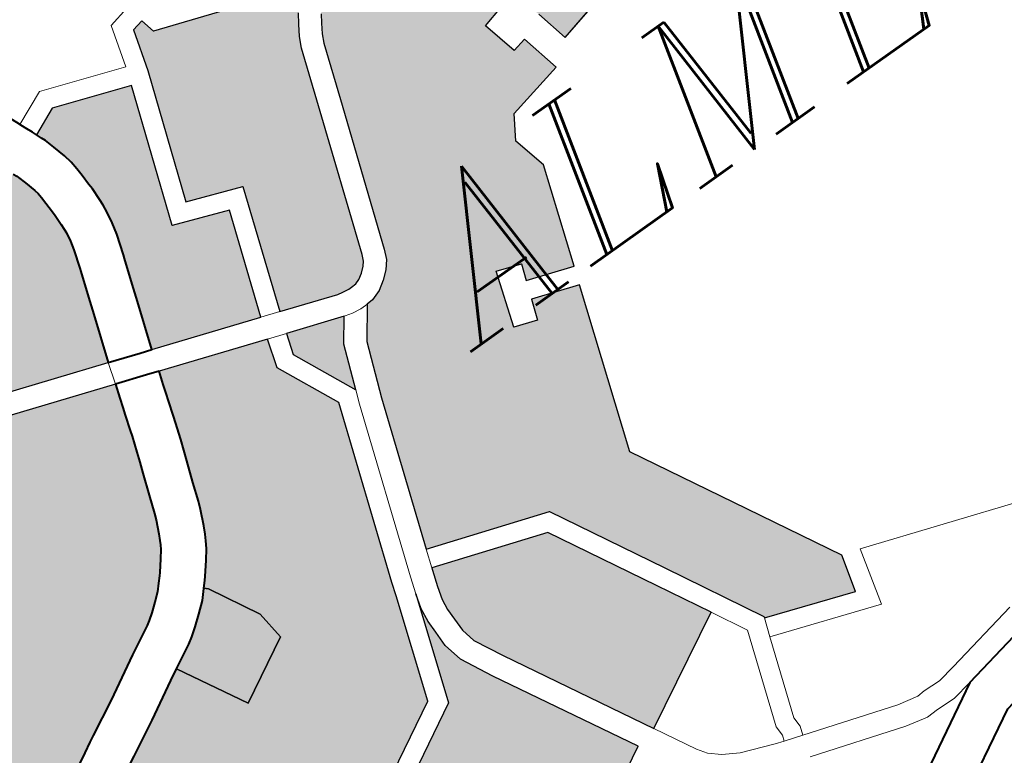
# Model space of a CAD drawing. Header units: metres. Extents: x 148316 to 148653, y 486436 to 486744.
# Tile 37 of 87: x 148546.58 to 148549.6, y 486715.5 to 486717.76. Entities that reach past the tile are written whole.
import ezdxf

# ---------------------------------------------------------------- set-up
doc = ezdxf.new("R2010")
doc.units = ezdxf.units.M
doc.header["$MEASUREMENT"] = 0
for name, color, linetype, lineweight in [('WVB-pen-brm-dik 018', 6, 'Continuous', 13), ('WVB-pen-dik 035', 1, 'Continuous', 40), ('WVB-raster-20%', 254, 'Continuous', 30), ('WVB-raster-60%', 253, 'Continuous', 30), ('WVB-tekst-dik 035', 1, 'Continuous', 40)]:
    doc.layers.add(name, color=color, linetype=linetype, lineweight=lineweight)
doc.styles.add('1 200   cursief   0.18', font='ITALICS.shx', dxfattribs={"height": 0.36})

# ---------------------------------------------------------------- blocks, each defined once
blk = doc.blocks.new('INZET')
at = {"layer": 'WVB-raster-20%'}
for points in [[(-0.09397846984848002, -0.07600942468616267), (-0.09416132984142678, -0.07526239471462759), (-0.09453794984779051, -0.07535419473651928), (-0.09449507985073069, -0.07552937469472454), (-0.0948180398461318, -0.07560842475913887), (-0.09486091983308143, -0.07543324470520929), (-0.09511582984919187, -0.07549590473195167), (-0.09504254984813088, -0.07579531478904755), (-0.09522563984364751, -0.07584012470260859), (-0.09529898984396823, -0.07554047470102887), (-0.09617760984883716, -0.0757559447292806), (-0.09629928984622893, -0.07523368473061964), (-0.09642027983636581, -0.0747159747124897), (-0.09695819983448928, -0.0725002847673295), (-0.0964528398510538, -0.07237037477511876), (-0.09604965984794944, -0.07227861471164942), (-0.09568393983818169, -0.07219420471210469), (-0.0955615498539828, -0.07218513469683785), (-0.09543777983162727, -0.07220647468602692), (-0.09531680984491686, -0.07226435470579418), (-0.0951421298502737, -0.07232481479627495), (-0.09497005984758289, -0.07235350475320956), (-0.09479709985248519, -0.07234659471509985), (-0.09462110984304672, -0.07232050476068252), (-0.09425793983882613, -0.07222523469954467), (-0.09198603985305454, -0.07166697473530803), (-0.08971970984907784, -0.07110376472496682), (-0.08923658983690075, -0.0709867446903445), (-0.08876232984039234, -0.0728303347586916), (-0.08906589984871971, -0.07371299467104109), (-0.09098083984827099, -0.07419204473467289), (-0.09337588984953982, -0.07475858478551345), (-0.09312107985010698, -0.07579955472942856)], [(-0.1011209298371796, -0.07698256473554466), (-0.1012231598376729, -0.07696795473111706), (-0.1013061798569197, -0.07694842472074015), (-0.102185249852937, -0.07664783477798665), (-0.1015314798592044, -0.07475421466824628), (-0.1023822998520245, -0.07443783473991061), (-0.1016886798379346, -0.07245863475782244), (-0.1015040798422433, -0.07182533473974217), (-0.1013211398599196, -0.07178467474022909), (-0.1012625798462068, -0.0720171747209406), (-0.09925202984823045, -0.07270875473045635), (-0.09852957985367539, -0.0725463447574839), (-0.09863433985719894, -0.07259218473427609), (-0.09876906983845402, -0.07264992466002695), (-0.09891148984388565, -0.07274058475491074), (-0.09905117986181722, -0.07283583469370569), (-0.09917167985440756, -0.07294296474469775), (-0.09929209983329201, -0.07307679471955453), (-0.09938811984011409, -0.07322405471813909), (-0.09948727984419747, -0.07338520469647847), (-0.0995653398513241, -0.0735478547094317), (-0.09986960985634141, -0.07442013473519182), (-0.1006479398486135, -0.0766683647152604), (-0.1006882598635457, -0.07676245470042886), (-0.1007378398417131, -0.07682348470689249), (-0.1008216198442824, -0.07689331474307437), (-0.1009117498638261, -0.0769519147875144), (-0.1009870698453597, -0.07697830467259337), (-0.1010680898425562, -0.07698256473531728)], [(-0.1024691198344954, -0.0765507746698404), (-0.1041190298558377, -0.07598661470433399), (-0.1038727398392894, -0.07525676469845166), (-0.1037824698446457, -0.07499080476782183), (-0.1036511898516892, -0.07460408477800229), (-0.1036313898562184, -0.07454570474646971), (-0.1035306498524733, -0.07422876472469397), (-0.1034894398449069, -0.07404604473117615), (-0.1034560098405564, -0.07386295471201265), (-0.1034450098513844, -0.07374565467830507), (-0.1034411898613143, -0.07364194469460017), (-0.1034338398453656, -0.07344611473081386), (-0.1034377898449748, -0.07335230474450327), (-0.103442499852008, -0.07318987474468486), (-0.1034476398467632, -0.07305927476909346), (-0.1034596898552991, -0.07292140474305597), (-0.103486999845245, -0.07278675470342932), (-0.1035443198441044, -0.07258416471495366), (-0.1035895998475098, -0.07242533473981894), (-0.1036146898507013, -0.07235879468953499), (-0.103650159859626, -0.07227316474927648), (-0.1032162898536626, -0.07208048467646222), (-0.1020213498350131, -0.07250080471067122), (-0.1027627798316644, -0.07461641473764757), (-0.1019106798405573, -0.07493327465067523)], [(-0.104781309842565, -0.07575987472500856), (-0.1072252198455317, -0.07492280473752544), (-0.1074090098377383, -0.07484315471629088), (-0.1075380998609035, -0.07474925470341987), (-0.1076776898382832, -0.07462233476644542), (-0.1077265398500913, -0.07456922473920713), (-0.1060723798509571, -0.07334889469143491), (-0.1042901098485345, -0.07255737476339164), (-0.1042657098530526, -0.07261629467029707), (-0.1042548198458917, -0.0726451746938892), (-0.1042176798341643, -0.07277540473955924), (-0.1041677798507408, -0.07295183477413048), (-0.1041535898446, -0.07302178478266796), (-0.1041464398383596, -0.07310355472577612), (-0.1041420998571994, -0.07321377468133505), (-0.1041373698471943, -0.07337716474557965), (-0.1041343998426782, -0.07344771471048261), (-0.1041407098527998, -0.07361594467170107), (-0.1041438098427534, -0.07370005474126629), (-0.1041501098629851, -0.07376723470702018), (-0.1041754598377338, -0.07390612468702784), (-0.1042068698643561, -0.07404540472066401), (-0.1042964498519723, -0.07432720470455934), (-0.1043140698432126, -0.0743791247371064), (-0.1044453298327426, -0.07476580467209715), (-0.104535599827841, -0.07503178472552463)], [(-0.1012190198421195, -0.08519334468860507), (-0.1024554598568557, -0.08293753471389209), (-0.1026872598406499, -0.0824855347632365), (-0.1027387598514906, -0.08225892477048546), (-0.1027387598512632, -0.08204775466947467), (-0.1027387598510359, -0.08186428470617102), (-0.1027174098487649, -0.08169350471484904), (-0.1026612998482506, -0.08149151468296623), (-0.1025779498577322, -0.08124145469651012), (-0.1025658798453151, -0.08120639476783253), (-0.100801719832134, -0.08179504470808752), (-0.0999147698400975, -0.08342442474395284), (-0.09946789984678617, -0.08424790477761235)]]:
    blk.add_hatch(color=256, dxfattribs=at).paths.add_polyline_path(points)
at = {"layer": 'WVB-raster-20%', "extrusion": (0, 0, -1)}
for points in [[(0.0974782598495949, -0.08527031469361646), (0.09732716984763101, -0.08469197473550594), (0.09820849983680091, -0.08307687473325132), (0.09905896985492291, -0.08151574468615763), (0.09819804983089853, -0.07898127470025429), (0.09892865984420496, -0.07873099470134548), (0.09904112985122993, -0.07904735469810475), (0.09939839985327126, -0.07892414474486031), (0.09911914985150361, -0.0780698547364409), (0.09873723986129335, -0.07820128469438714), (0.09882744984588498, -0.0784485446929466), (0.09810155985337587, -0.07869721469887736), (0.09757972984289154, -0.07716099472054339), (0.09771555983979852, -0.07661578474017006), (0.09748809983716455, -0.07625482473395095), (0.0965526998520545, -0.07604794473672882), (0.09669893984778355, -0.07541900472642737), (0.09693085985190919, -0.07547005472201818), (0.09707111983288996, -0.07490386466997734), (0.09670560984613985, -0.07481226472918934), (0.09724877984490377, -0.07257497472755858), (0.09807788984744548, -0.0727881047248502), (0.0984136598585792, -0.07287766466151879), (0.09849523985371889, -0.07291336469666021), (0.09860508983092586, -0.07296044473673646), (0.098718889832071, -0.07303286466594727), (0.09883541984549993, -0.07311233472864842), (0.09892455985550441, -0.07319158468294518), (0.09901375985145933, -0.0732907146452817), (0.09909243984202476, -0.07341137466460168), (0.09917961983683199, -0.07355308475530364), (0.09924131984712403, -0.07368163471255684), (0.09953900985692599, -0.07453501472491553), (0.1003212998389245, -0.07679470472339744), (0.10038579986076, -0.07694521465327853), (0.1004876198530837, -0.07707056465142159), (0.1006134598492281, -0.07717545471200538), (0.1007562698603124, -0.07726829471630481), (0.1009186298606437, -0.07732518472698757), (0.101026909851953, -0.07733088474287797), (0.101361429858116, -0.0777948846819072), (0.1016802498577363, -0.07863323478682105), (0.1024682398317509, -0.08092270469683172), (0.100594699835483, -0.08154786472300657), (0.09965118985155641, -0.08328116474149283), (0.0988447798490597, -0.08476718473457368), (0.09885306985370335, -0.08479121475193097)], [(0.1109722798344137, -0.08162154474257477), (0.1107495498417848, -0.08158125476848), (0.110617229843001, -0.08154315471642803), (0.1104286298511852, -0.0814618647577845), (0.1102694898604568, -0.08138479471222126), (0.109970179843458, -0.08121714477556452), (0.1097296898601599, -0.08108033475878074), (0.1096380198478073, -0.08102922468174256), (0.1090017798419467, -0.08067979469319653), (0.1085487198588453, -0.08043302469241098), (0.1083894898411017, -0.08034628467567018), (0.1082891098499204, -0.08029322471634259), (0.1077488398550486, -0.08000763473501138), (0.1070812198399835, -0.07963304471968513), (0.106990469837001, -0.07958418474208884), (0.1066346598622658, -0.07939263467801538), (0.1065672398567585, -0.07935044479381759), (0.1064652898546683, -0.07927747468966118), (0.1063325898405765, -0.07917352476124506), (0.1062082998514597, -0.07906688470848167), (0.1061157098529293, -0.07896788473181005), (0.1060393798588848, -0.07888160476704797), (0.1060058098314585, -0.07884366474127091), (0.1058736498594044, -0.07868031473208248), (0.1057892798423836, -0.07856577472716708), (0.1057511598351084, -0.0785041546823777), (0.1057178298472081, -0.07844380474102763), (0.1056741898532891, -0.07835446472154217), (0.1055830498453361, -0.07815033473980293), (0.1055468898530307, -0.07805681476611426), (0.105451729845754, -0.07778212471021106), (0.1053349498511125, -0.07745137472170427), (0.1052754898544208, -0.07728684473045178), (0.1052197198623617, -0.0771344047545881), (0.1051377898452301, -0.07689156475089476), (0.1051106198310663, -0.0768043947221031), (0.1050364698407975, -0.07656651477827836), (0.1050003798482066, -0.07645069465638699), (0.1049552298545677, -0.07630968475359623), (0.1048850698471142, -0.0760943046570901), (0.107351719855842, -0.07524944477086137), (0.1075836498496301, -0.07514891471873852), (0.1077594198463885, -0.07502105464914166), (0.1079247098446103, -0.0748707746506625), (0.1080096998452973, -0.07477838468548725), (0.1110419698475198, -0.07705436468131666), (0.1122954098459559, -0.08068776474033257), (0.1124693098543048, -0.08119966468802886), (0.112468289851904, -0.08120000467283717), (0.11204424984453, -0.08134449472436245), (0.1114850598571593, -0.08153605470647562), (0.1113449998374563, -0.08157058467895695), (0.1112312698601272, -0.08158936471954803)], [(0.1073563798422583, -0.08512457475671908), (0.1072128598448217, -0.08470248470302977), (0.1038010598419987, -0.08283714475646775), (0.103262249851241, -0.08123888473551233), (0.103193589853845, -0.08103289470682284), (0.1022569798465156, -0.07831163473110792), (0.1027163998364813, -0.07732580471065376), (0.1025800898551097, -0.07688272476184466), (0.1042227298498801, -0.07632105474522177), (0.1042891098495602, -0.07652480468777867), (0.1043328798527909, -0.0766615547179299), (0.1043681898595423, -0.0767748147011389), (0.104442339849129, -0.07701271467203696), (0.1044719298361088, -0.07710762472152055), (0.1045592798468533, -0.07736658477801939), (0.1046176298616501, -0.07752606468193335), (0.1046757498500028, -0.07768687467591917), (0.1047916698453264, -0.07801518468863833), (0.1048892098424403, -0.07829689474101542), (0.1049365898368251, -0.07841943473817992), (0.1050399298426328, -0.0786508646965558), (0.1050965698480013, -0.07876682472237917), (0.105146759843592, -0.07885771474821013), (0.1052088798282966, -0.07895811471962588), (0.1053194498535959, -0.07910825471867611), (0.1054713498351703, -0.07929598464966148), (0.1055151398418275, -0.0793454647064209), (0.1055937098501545, -0.07943426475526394), (0.10554234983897, -0.07947904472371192), (0.1051211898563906, -0.08025761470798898), (0.1050707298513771, -0.08072187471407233), (0.1060633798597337, -0.08126361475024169), (0.106655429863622, -0.08019881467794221), (0.1066586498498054, -0.08020054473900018), (0.1067440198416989, -0.0802465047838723), (0.1074139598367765, -0.08062239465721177), (0.1079619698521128, -0.080912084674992), (0.1080584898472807, -0.08096310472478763), (0.1082138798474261, -0.08104774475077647), (0.1086658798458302, -0.08129393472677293), (0.1092942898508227, -0.08163906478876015)], [(0.1019295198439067, -0.07830408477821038), (0.1016722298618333, -0.07762750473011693), (0.1014210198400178, -0.07727904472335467), (0.1022960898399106, -0.07697983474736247), (0.1023957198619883, -0.07730370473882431)], [(0.1052679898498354, -0.08713251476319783), (0.1051840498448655, -0.08713251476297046), (0.1051012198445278, -0.08712215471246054), (0.1049776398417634, -0.08710156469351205), (0.1048216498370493, -0.08703916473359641), (0.1042114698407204, -0.08671613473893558), (0.1015751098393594, -0.0852718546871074), (0.1027646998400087, -0.08310153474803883), (0.1030187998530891, -0.0826060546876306), (0.1030887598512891, -0.08229818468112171), (0.1030887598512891, -0.0820477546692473), (0.1030887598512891, -0.08184250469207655), (0.1030615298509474, -0.08162458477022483), (0.1029961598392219, -0.08138927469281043), (0.1035572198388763, -0.08304574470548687), (0.1069664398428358, -0.08490966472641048), (0.1075526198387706, -0.08663356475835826), (0.1074312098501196, -0.08661149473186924), (0.1072697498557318, -0.08659803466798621), (0.1071322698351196, -0.08659803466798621), (0.1069885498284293, -0.08661241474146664), (0.1066910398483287, -0.08669001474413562), (0.1053866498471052, -0.08711273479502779)]]:
    blk.add_hatch(color=256, dxfattribs=at).paths.add_polyline_path(points)
at = {"layer": 'WVB-raster-60%'}
blk.add_hatch(color=256, dxfattribs=at).paths.add_polyline_path([(-0.1060633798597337, -0.08126361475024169), (-0.106655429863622, -0.08019881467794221), (-0.1062827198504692, -0.07999815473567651), (-0.106177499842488, -0.07993232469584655), (-0.1060455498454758, -0.07983787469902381), (-0.1058886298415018, -0.07971494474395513), (-0.1057232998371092, -0.07957310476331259), (-0.105597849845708, -0.07943894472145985), (-0.1055937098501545, -0.07943426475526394), (-0.10554234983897, -0.07947904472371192), (-0.1051211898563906, -0.08025761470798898), (-0.1050707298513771, -0.08072187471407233)])
at = {"layer": 'WVB-pen-brm-dik 018'}
for p, q in [((-0.1019299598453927, -0.0722149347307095), (-0.1017424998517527, -0.07157101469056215)), ((-0.1017424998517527, -0.07157101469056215), (-0.1019299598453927, -0.0722149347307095)), ((-0.1017424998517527, -0.07157101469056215), (-0.1013944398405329, -0.07149364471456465)), ((-0.1013944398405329, -0.07149364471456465), (-0.1017424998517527, -0.07157101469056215)), ((-0.103766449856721, -0.07199656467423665), (-0.1032291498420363, -0.07175794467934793)), ((-0.1032291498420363, -0.07175794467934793), (-0.103766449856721, -0.07199656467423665)), ((-0.1032291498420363, -0.07175794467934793), (-0.1019299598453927, -0.0722149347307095)), ((-0.1019299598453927, -0.0722149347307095), (-0.1032291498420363, -0.07175794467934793)), ((-0.1016886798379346, -0.07245863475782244), (-0.1015040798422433, -0.07182533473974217)), ((-0.1015040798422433, -0.07182533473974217), (-0.1013211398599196, -0.07178467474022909)), ((-0.1013211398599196, -0.07178467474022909), (-0.1012625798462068, -0.0720171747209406)), ((-0.1037692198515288, -0.07199000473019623), (-0.103766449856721, -0.07199656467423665)), ((-0.103766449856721, -0.07199656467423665), (-0.1037302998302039, -0.07208215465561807)), ((-0.1012625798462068, -0.0720171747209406), (-0.09925202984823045, -0.07270875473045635)), ((-0.1037302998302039, -0.07208215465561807), (-0.103677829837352, -0.07220637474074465)), ((-0.1036501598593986, -0.07227316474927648), (-0.10321628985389, -0.07208048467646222)), ((-0.10321628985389, -0.07208048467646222), (-0.1020213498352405, -0.07250080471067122)), ((-0.103677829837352, -0.07220637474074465), (-0.1036501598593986, -0.07227316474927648)), ((-0.1020213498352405, -0.07250080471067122), (-0.1027627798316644, -0.07461641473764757)), ((-0.1023822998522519, -0.07443783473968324), (-0.1016886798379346, -0.07245863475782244)), ((-0.09929209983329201, -0.0730767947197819), (-0.09938811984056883, -0.07322405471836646)), ((-0.09938811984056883, -0.07322405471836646), (-0.09948727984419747, -0.07338520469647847)), ((-0.09948727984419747, -0.07338520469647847), (-0.0995653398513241, -0.07354785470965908)), ((-0.09909243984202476, -0.07341137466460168), (-0.09901375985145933, -0.0732907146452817)), ((-0.0995653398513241, -0.07354785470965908), (-0.09986960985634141, -0.07442013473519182)), ((-0.09924131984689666, -0.07368163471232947), (-0.09917961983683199, -0.07355308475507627)), ((-0.09917961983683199, -0.07355308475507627), (-0.09909243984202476, -0.07341137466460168)), ((-0.09953900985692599, -0.07453501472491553), (-0.09924131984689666, -0.07368163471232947)), ((-0.1015314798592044, -0.07475421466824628), (-0.1023822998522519, -0.07443783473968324)), ((-0.09986960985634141, -0.07442013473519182), (-0.1006479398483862, -0.07666836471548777)), ((-0.1027627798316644, -0.07461641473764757), (-0.1019106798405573, -0.07493327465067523)), ((-0.1003212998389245, -0.07679470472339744), (-0.09953900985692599, -0.07453501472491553)), ((-0.102185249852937, -0.07664783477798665), (-0.1015314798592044, -0.07475421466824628)), ((-0.09670560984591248, -0.07481226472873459), (-0.09707111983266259, -0.07490386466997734)), ((-0.09707111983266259, -0.07490386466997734), (-0.09693085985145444, -0.07547005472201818)), ((-0.1047813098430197, -0.0757598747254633), (-0.1072252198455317, -0.07492280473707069)), ((-0.1019106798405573, -0.07493327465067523), (-0.1024691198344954, -0.0765507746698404)), ((-0.1073517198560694, -0.075249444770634), (-0.1048850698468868, -0.0760943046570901)), ((-0.09617760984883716, -0.0757559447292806), (-0.09629928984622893, -0.07523368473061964)), ((-0.09693085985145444, -0.07547005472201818), (-0.09669893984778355, -0.07541900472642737)), ((-0.09669893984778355, -0.07541900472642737), (-0.09655269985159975, -0.07604794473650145)), ((-0.0952989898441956, -0.07554047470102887), (-0.09617760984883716, -0.0757559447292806)), ((-0.1048850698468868, -0.0760943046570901), (-0.1047813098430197, -0.0757598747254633)), ((-0.1047813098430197, -0.0757598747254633), (-0.1048850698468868, -0.0760943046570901)), ((-0.1042986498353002, -0.07592519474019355), (-0.1047813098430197, -0.0757598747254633)), ((-0.1041190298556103, -0.07598661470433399), (-0.1042986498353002, -0.07592519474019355)), ((-0.1048850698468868, -0.0760943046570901), (-0.104411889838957, -0.07625637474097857)), ((-0.1024691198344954, -0.0765507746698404), (-0.1041190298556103, -0.07598661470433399)), ((-0.09655269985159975, -0.07604794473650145), (-0.09748809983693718, -0.07625482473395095)), ((-0.104411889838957, -0.07625637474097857), (-0.1042227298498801, -0.07632105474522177)), ((-0.09748809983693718, -0.07625482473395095), (-0.09771555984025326, -0.0766157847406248)), ((-0.1042227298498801, -0.07632105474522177), (-0.1025800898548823, -0.07688272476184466)), ((-0.1024691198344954, -0.0765507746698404), (-0.102185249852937, -0.07664783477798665)), ((-0.102185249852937, -0.07664783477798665), (-0.1024691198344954, -0.0765507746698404)), ((-0.1013061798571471, -0.07694842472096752), (-0.102185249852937, -0.07664783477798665)), ((-0.1006479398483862, -0.07666836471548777), (-0.1006882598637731, -0.07676245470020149)), ((-0.09771555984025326, -0.0766157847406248), (-0.09757972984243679, -0.07716099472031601)), ((-0.1025800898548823, -0.07688272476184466), (-0.1027163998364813, -0.07732580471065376)), ((-0.1022960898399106, -0.07697983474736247), (-0.1025800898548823, -0.07688272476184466)), ((-0.1025800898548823, -0.07688272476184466), (-0.1022960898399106, -0.07697983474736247)), ((-0.1007378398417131, -0.07682348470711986), (-0.100821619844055, -0.07689331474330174)), ((-0.1006882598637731, -0.07676245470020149), (-0.1007378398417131, -0.07682348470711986)), ((-0.10038579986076, -0.07694521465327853), (-0.1003212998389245, -0.07679470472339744)), ((-0.1023957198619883, -0.07730370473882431), (-0.1022960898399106, -0.07697983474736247)), ((-0.1022960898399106, -0.07697983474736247), (-0.1014210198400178, -0.07727904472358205)), ((-0.1012231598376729, -0.07696795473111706), (-0.1013061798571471, -0.07694842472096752)), ((-0.1011209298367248, -0.07698256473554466), (-0.1012231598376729, -0.07696795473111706)), ((-0.1010680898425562, -0.07698256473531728), (-0.1011209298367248, -0.07698256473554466)), ((-0.1009870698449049, -0.07697830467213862), (-0.1010680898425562, -0.07698256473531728)), ((-0.1009117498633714, -0.07695191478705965), (-0.1009870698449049, -0.07697830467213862)), ((-0.100821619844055, -0.07689331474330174), (-0.1009117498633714, -0.07695191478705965)), ((-0.1004876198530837, -0.07707056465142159), (-0.10038579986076, -0.07694521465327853)), ((-0.100756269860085, -0.07726829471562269), (-0.1006134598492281, -0.07717545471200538)), ((-0.1006134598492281, -0.07717545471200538), (-0.1004876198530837, -0.07707056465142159)), ((-0.09757972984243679, -0.07716099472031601), (-0.09810155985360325, -0.07869721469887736)), ((-0.1027163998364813, -0.07732580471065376), (-0.1022569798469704, -0.07831163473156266)), ((-0.1019295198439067, -0.07830408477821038), (-0.1023957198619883, -0.07730370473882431)), ((-0.1014210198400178, -0.07727904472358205), (-0.1016722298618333, -0.07762750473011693)), ((-0.1014031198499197, -0.07728516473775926), (-0.1014210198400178, -0.07727904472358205)), ((-0.1014210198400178, -0.07727904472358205), (-0.1014031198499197, -0.07728516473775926)), ((-0.1012881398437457, -0.07731223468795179), (-0.1014031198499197, -0.07728516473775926)), ((-0.1014031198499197, -0.07728516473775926), (-0.1012881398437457, -0.07731223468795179)), ((-0.101361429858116, -0.0777948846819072), (-0.101026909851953, -0.07733088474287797)), ((-0.1011458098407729, -0.07733256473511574), (-0.1012881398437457, -0.07731223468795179)), ((-0.1012881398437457, -0.07731223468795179), (-0.1011458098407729, -0.07733256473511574)), ((-0.1010588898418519, -0.07733256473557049), (-0.1011458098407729, -0.07733256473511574)), ((-0.1011458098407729, -0.07733256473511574), (-0.1010588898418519, -0.07733256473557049)), ((-0.101026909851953, -0.07733088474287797), (-0.1010588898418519, -0.07733256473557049)), ((-0.1010588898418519, -0.07733256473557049), (-0.101026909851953, -0.07733088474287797)), ((-0.101026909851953, -0.07733088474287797), (-0.1009186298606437, -0.07732518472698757)), ((-0.1009186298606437, -0.07732518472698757), (-0.100756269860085, -0.07726829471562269)), ((-0.1016722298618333, -0.07762750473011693), (-0.1019295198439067, -0.07830408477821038)), ((-0.1016802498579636, -0.07863323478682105), (-0.101361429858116, -0.0777948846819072)), ((-0.09911914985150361, -0.0780698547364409), (-0.09939839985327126, -0.07892414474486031)), ((-0.09873723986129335, -0.07820128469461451), (-0.09911914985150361, -0.0780698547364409)), ((-0.09882744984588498, -0.0784485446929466), (-0.09873723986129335, -0.07820128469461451)), ((-0.1022569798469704, -0.07831163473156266), (-0.103193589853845, -0.08103289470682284)), ((-0.1020093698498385, -0.07851405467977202), (-0.1019295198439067, -0.07830408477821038)), ((-0.1019295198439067, -0.07830408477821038), (-0.1020093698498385, -0.07851405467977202)), ((-0.1029094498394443, -0.08112915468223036), (-0.1020093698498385, -0.07851405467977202)), ((-0.1020093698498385, -0.07851405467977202), (-0.1029094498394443, -0.08112915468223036)), ((-0.09810155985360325, -0.07869721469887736), (-0.09882744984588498, -0.0784485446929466)), ((-0.1024682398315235, -0.08092270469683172), (-0.1016802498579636, -0.07863323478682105)), ((-0.09904112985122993, -0.07904735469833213), (-0.09892865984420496, -0.07873099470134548)), ((-0.09892865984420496, -0.07873099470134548), (-0.09819804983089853, -0.07898127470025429)), ((-0.09939839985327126, -0.07892414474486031), (-0.09904112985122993, -0.07904735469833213)), ((-0.09819804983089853, -0.07898127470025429), (-0.09905896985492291, -0.08151574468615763)), ((-0.1024682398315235, -0.08092270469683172), (-0.1025658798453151, -0.08120639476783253)), ((-0.1025658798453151, -0.08120639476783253), (-0.1024682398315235, -0.08092270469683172)), ((-0.100594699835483, -0.08154786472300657), (-0.1024682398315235, -0.08092270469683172)), ((-0.103193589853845, -0.08103289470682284), (-0.1032622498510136, -0.08123888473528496)), ((-0.1032622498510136, -0.08123888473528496), (-0.1038010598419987, -0.08283714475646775)), ((-0.1029961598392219, -0.08138927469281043), (-0.1029094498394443, -0.08112915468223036)), ((-0.1029094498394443, -0.08112915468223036), (-0.1029961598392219, -0.08138927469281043)), ((-0.1026612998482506, -0.08149151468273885), (-0.1025779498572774, -0.08124145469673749)), ((-0.1025779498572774, -0.08124145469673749), (-0.1025658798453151, -0.08120639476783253)), ((-0.1025658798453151, -0.08120639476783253), (-0.100801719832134, -0.08179504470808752)), ((-0.1035572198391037, -0.08304574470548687), (-0.1029961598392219, -0.08138927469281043)), ((-0.1029961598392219, -0.08138927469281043), (-0.1030615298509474, -0.08162458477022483)), ((-0.1027174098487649, -0.08169350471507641), (-0.1026612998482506, -0.08149151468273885)), ((-0.09965118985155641, -0.08328116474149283), (-0.100594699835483, -0.08154786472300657)), ((-0.09905896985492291, -0.08151574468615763), (-0.09820849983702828, -0.08307687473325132)), ((-0.1030615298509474, -0.08162458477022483), (-0.1030887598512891, -0.08184250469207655)), ((-0.1027387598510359, -0.08186428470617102), (-0.1027174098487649, -0.08169350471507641)), ((-0.1030887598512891, -0.08184250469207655), (-0.1030887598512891, -0.0820477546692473)), ((-0.1027387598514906, -0.0820477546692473), (-0.1027387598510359, -0.08186428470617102)), ((-0.100801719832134, -0.08179504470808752), (-0.0999147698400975, -0.08342442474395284)), ((-0.1030887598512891, -0.0820477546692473), (-0.1030887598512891, -0.08229818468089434)), ((-0.1027387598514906, -0.08225892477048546), (-0.1027387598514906, -0.0820477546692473)), ((-0.1030887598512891, -0.08229818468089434), (-0.1030187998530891, -0.0826060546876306)), ((-0.1026872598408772, -0.0824855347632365), (-0.1027387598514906, -0.08225892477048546)), ((-0.1030187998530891, -0.0826060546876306), (-0.1027646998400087, -0.08310153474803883)), ((-0.1024554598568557, -0.08293753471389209), (-0.1026872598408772, -0.0824855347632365)), ((-0.1038010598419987, -0.08283714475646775), (-0.1072128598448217, -0.08470248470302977)), ((-0.1069664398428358, -0.08490966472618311), (-0.1035572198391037, -0.08304574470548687)), ((-0.1012190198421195, -0.08519334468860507), (-0.1024554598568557, -0.08293753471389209)), ((-0.09820849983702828, -0.08307687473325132), (-0.09732716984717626, -0.08469197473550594)), ((-0.1027646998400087, -0.08310153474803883), (-0.101575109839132, -0.08527185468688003)), ((-0.0988447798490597, -0.08476718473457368), (-0.09965118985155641, -0.08328116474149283)), ((-0.0999147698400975, -0.08342442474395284), (-0.09946789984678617, -0.08424790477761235)), ((-0.09946789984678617, -0.08424790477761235), (-0.1012190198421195, -0.08519334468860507)), ((-0.09946789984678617, -0.08424790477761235), (-0.09917143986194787, -0.08479422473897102)), ((-0.09917143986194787, -0.08479422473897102), (-0.09946789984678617, -0.08424790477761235)), ((-0.09732716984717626, -0.08469197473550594), (-0.09747825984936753, -0.08527031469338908)), ((-0.09917143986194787, -0.08479422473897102), (-0.09967619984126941, -0.08625830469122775)), ((-0.09967619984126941, -0.08625830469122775), (-0.09917143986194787, -0.08479422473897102)), ((-0.09895084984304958, -0.08507484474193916), (-0.09885306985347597, -0.08479121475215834)), ((-0.09885306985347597, -0.08479121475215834), (-0.09895084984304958, -0.08507484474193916)), ((-0.09885306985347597, -0.08479121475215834), (-0.0988447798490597, -0.08476718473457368)), ((-0.09747825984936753, -0.08527031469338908), (-0.09885306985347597, -0.08479121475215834)), ((-0.09704043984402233, -0.08478127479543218), (-0.09727013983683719, -0.08566053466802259)), ((-0.09727013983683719, -0.08566053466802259), (-0.09704043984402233, -0.08478127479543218)), ((-0.09442188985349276, -0.08567341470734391), (-0.09704043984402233, -0.08478127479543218)), ((-0.09704043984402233, -0.08478127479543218), (-0.09442188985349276, -0.08567341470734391)), ((-0.09895084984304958, -0.08507484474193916), (-0.09937471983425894, -0.08630426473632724)), ((-0.09937471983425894, -0.08630426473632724), (-0.09895084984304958, -0.08507484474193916)), ((-0.09727013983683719, -0.08566053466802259), (-0.09895084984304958, -0.08507484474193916)), ((-0.09895084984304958, -0.08507484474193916), (-0.09727013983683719, -0.08566053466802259)), ((-0.101575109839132, -0.08527185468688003), (-0.1042114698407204, -0.08671613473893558)), ((-0.1012190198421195, -0.08519334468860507), (-0.1008703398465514, -0.08582947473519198)), ((-0.1008703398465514, -0.08582947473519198), (-0.1012190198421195, -0.08519334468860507)), ((-0.1008703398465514, -0.08582947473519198), (-0.100766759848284, -0.0859744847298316)), ((-0.100766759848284, -0.0859744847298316), (-0.1008703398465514, -0.08582947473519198)), ((-0.100766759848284, -0.0859744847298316), (-0.1005999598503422, -0.08612043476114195)), ((-0.1005999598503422, -0.08612043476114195), (-0.100766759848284, -0.0859744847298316)), ((-0.1005999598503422, -0.08612043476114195), (-0.1003591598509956, -0.08626273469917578)), ((-0.1003591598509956, -0.08626273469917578), (-0.1005999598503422, -0.08612043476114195)), ((-0.1003591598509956, -0.08626273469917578), (-0.09984295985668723, -0.0864621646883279)), ((-0.09984295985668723, -0.0864621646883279), (-0.1003591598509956, -0.08626273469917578)), ((-0.09967619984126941, -0.08625830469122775), (-0.09967153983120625, -0.08641694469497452)), ((-0.09967153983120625, -0.08641694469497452), (-0.09967619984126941, -0.08625830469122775)), ((-0.09937471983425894, -0.08630426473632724), (-0.09936997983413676, -0.0864655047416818)), ((-0.09936997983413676, -0.0864655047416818), (-0.09937471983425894, -0.08630426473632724)), ((-0.09984295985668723, -0.0864621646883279), (-0.09970414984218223, -0.08650665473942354)), ((-0.09970414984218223, -0.08650665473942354), (-0.09984295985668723, -0.0864621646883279)), ((-0.09967153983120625, -0.08641694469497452), (-0.09970414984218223, -0.08650665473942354)), ((-0.09970414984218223, -0.08650665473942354), (-0.09967153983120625, -0.08641694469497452)), ((-0.09970414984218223, -0.08650665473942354), (-0.09941824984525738, -0.08659828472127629)), ((-0.09941824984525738, -0.08659828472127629), (-0.09970414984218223, -0.08650665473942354)), ((-0.09936997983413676, -0.0864655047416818), (-0.09941824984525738, -0.08659828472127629)), ((-0.09941824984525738, -0.08659828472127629), (-0.09936997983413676, -0.0864655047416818)), ((-0.09941824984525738, -0.08659828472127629), (-0.09796113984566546, -0.08706531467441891)), ((-0.09796113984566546, -0.08706531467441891), (-0.09941824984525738, -0.08659828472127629)), ((-0.09692329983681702, -0.08708130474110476), (-0.09568968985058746, -0.08683708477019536)), ((-0.09568968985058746, -0.08683708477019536), (-0.09692329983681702, -0.08708130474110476)), ((-0.09805143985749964, -0.08740391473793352), (-0.09951582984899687, -0.08693455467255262)), ((-0.09951582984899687, -0.08693455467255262), (-0.09805143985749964, -0.08740391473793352)), ((-0.09796113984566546, -0.08706531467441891), (-0.09763343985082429, -0.08713553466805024)), ((-0.09763343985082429, -0.08713553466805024), (-0.09796113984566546, -0.08706531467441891)), ((-0.09763343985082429, -0.08713553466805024), (-0.09750445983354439, -0.08712604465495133)), ((-0.09750445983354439, -0.08712604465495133), (-0.09763343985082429, -0.08713553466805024)), ((-0.09750445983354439, -0.08712604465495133), (-0.09722652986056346, -0.08713472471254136)), ((-0.09722652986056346, -0.08713472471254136), (-0.09750445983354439, -0.08712604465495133)), ((-0.09722652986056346, -0.08713472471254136), (-0.09692329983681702, -0.08708130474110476)), ((-0.09692329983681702, -0.08708130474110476), (-0.09722652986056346, -0.08713472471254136)), ((-0.09686256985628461, -0.08742599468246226), (-0.09590632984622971, -0.08724074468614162)), ((-0.09831066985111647, -0.08822508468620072), (-0.09686256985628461, -0.08742599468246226)), ((-0.09769889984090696, -0.08747945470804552), (-0.09805143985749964, -0.08740391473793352)), ((-0.09805143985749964, -0.08740391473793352), (-0.09769889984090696, -0.08747945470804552)), ((-0.09686256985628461, -0.08742599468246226), (-0.09720136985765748, -0.08748568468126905)), ((-0.09720136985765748, -0.08748568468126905), (-0.09686256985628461, -0.08742599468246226)), ((-0.09750689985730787, -0.08747613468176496), (-0.09769889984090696, -0.08747945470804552)), ((-0.09769889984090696, -0.08747945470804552), (-0.09750689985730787, -0.08747613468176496)), ((-0.09720136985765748, -0.08748568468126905), (-0.09750689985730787, -0.08747613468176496)), ((-0.09750689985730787, -0.08747613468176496), (-0.09720136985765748, -0.08748568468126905)), ((-0.09662102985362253, -0.08809221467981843), (-0.09807482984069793, -0.08889444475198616))]:
    blk.add_line(p, q, dxfattribs=at)
at = {"layer": 'WVB-pen-dik 035', "flags": 128}
for points in [[(-0.1037664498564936, -0.07199656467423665), (-0.1037692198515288, -0.07199000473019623), (-0.1038178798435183, -0.07187483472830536), (-0.1039967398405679, -0.07147955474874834), (-0.1041977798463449, -0.07101768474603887), (-0.1043899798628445, -0.07060287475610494), (-0.1046839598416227, -0.06994101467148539), (-0.1049252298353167, -0.06939527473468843)], [(-0.103650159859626, -0.07227316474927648), (-0.1036778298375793, -0.07220637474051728), (-0.1037302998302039, -0.07208215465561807), (-0.1037664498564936, -0.07199656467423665)], [(-0.1038727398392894, -0.07525676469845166), (-0.1037824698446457, -0.07499080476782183), (-0.1036511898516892, -0.07460408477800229), (-0.1036313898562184, -0.07454570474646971), (-0.1035306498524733, -0.07422876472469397), (-0.1034894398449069, -0.07404604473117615), (-0.1034560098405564, -0.07386295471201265), (-0.1034450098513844, -0.07374565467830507), (-0.1034411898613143, -0.07364194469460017), (-0.1034338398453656, -0.07344611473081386), (-0.1034377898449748, -0.07335230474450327), (-0.103442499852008, -0.07318987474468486), (-0.1034476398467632, -0.07305927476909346), (-0.1034596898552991, -0.07292140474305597), (-0.103486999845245, -0.07278675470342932), (-0.1035443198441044, -0.07258416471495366), (-0.1035895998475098, -0.07242533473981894), (-0.1036146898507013, -0.07235879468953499), (-0.103650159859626, -0.07227316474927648)], [(-0.1042901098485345, -0.07255737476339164), (-0.1042657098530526, -0.07261629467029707), (-0.1042548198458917, -0.0726451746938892), (-0.1042176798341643, -0.07277540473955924), (-0.1041677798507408, -0.07295183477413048), (-0.1041535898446, -0.07302178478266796), (-0.1041464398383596, -0.07310355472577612), (-0.1041420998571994, -0.07321377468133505), (-0.1041373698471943, -0.07337716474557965), (-0.1041343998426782, -0.07344771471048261), (-0.1041407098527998, -0.07361594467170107), (-0.1041438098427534, -0.07370005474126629), (-0.1041501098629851, -0.07376723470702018), (-0.1041754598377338, -0.07390612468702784), (-0.1042068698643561, -0.07404540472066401), (-0.1042964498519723, -0.07432720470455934), (-0.1043140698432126, -0.0743791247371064), (-0.1044453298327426, -0.07476580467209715), (-0.104535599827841, -0.07503178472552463)], [(-0.104535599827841, -0.07503178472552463), (-0.104781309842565, -0.07575987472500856)], [(-0.1041190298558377, -0.07598661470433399), (-0.1038727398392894, -0.07525676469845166)], [(-0.104781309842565, -0.07575987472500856), (-0.1042986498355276, -0.07592519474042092)], [(-0.1042986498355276, -0.07592519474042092), (-0.1041190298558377, -0.07598661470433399)], [(-0.1048850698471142, -0.0760943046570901), (-0.1049552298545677, -0.07630968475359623), (-0.1050003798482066, -0.07645069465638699), (-0.1050364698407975, -0.07656651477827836), (-0.1051106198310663, -0.0768043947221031), (-0.1051377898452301, -0.07689156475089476), (-0.1052197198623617, -0.0771344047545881), (-0.1052754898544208, -0.07728684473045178), (-0.1053349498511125, -0.07745137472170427), (-0.105451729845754, -0.07778212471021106)], [(-0.104411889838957, -0.0762563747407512), (-0.1048850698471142, -0.0760943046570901)], [(-0.1042227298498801, -0.07632105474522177), (-0.104411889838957, -0.0762563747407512)], [(-0.1047916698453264, -0.07801518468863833), (-0.1046757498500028, -0.07768687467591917), (-0.1046176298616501, -0.07752606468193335), (-0.1045592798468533, -0.07736658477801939), (-0.1044719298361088, -0.07710762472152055), (-0.104442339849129, -0.07701271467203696), (-0.1043681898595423, -0.0767748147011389), (-0.1043328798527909, -0.0766615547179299), (-0.1042891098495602, -0.07652480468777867), (-0.1042227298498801, -0.07632105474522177)], [(-0.105451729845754, -0.07778212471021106), (-0.1055468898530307, -0.07805681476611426), (-0.1055830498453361, -0.07815033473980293), (-0.1056741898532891, -0.07835446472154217), (-0.1057178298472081, -0.07844380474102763), (-0.1057511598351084, -0.0785041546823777), (-0.1057892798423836, -0.07856577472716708), (-0.1058736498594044, -0.07868031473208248), (-0.1060058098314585, -0.07884366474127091), (-0.1060393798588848, -0.07888160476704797), (-0.1061157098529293, -0.07896788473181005), (-0.1062082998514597, -0.07906688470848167), (-0.1063325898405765, -0.07917352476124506), (-0.1064652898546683, -0.07927747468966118), (-0.1065672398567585, -0.07935044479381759), (-0.1066346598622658, -0.07939263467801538), (-0.106990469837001, -0.07958418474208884), (-0.1070812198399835, -0.07963304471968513), (-0.1077488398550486, -0.08000763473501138), (-0.1082891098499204, -0.08029322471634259), (-0.1083894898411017, -0.08034628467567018), (-0.1085487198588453, -0.08043302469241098), (-0.1090017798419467, -0.08067979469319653)], [(-0.1055937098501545, -0.07943426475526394), (-0.1055151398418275, -0.0793454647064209), (-0.1054713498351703, -0.07929598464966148), (-0.1053194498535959, -0.07910825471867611), (-0.1052088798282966, -0.07895811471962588), (-0.105146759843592, -0.07885771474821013), (-0.1050965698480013, -0.07876682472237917), (-0.1050399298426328, -0.0786508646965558), (-0.1049365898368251, -0.07841943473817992), (-0.1048892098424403, -0.07829689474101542), (-0.1047916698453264, -0.07801518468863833)], [(-0.106655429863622, -0.08019881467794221), (-0.1062827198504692, -0.07999815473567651), (-0.106177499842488, -0.07993232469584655), (-0.1060455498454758, -0.07983787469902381), (-0.1058886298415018, -0.07971494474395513), (-0.1057232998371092, -0.07957310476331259), (-0.105597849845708, -0.07943894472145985), (-0.1055937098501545, -0.07943426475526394)], [(-0.1092942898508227, -0.08163906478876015), (-0.1086658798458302, -0.08129393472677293), (-0.1082138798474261, -0.08104774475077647), (-0.1080584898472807, -0.08096310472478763), (-0.1079619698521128, -0.080912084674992), (-0.1074139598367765, -0.08062239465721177), (-0.1067440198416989, -0.0802465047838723), (-0.1066586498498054, -0.08020054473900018), (-0.106655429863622, -0.08019881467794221)], [(-0.09590632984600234, -0.08724074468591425), (-0.09686256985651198, -0.08742599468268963)], [(-0.09686256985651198, -0.08742599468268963), (-0.09831066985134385, -0.08822508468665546)], [(-0.09807482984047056, -0.08889444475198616), (-0.0966210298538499, -0.08809221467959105), (-0.0956918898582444, -0.08791084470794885)]]:
    blk.add_lwpolyline(points, dxfattribs=at)
at = {"layer": 'WVB-raster-20%', "flags": 128}
for points in [[(-0.09629928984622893, -0.07523368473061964), (-0.09617760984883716, -0.0757559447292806), (-0.09529898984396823, -0.07554047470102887)], [(-0.09925202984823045, -0.07270875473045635), (-0.1012625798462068, -0.0720171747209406), (-0.1013211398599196, -0.07178467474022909), (-0.1015040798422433, -0.07182533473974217), (-0.1016886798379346, -0.07245863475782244), (-0.1023822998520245, -0.07443783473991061), (-0.1015314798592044, -0.07475421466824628), (-0.102185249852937, -0.07664783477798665), (-0.1013061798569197, -0.07694842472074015), (-0.1012231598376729, -0.07696795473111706), (-0.1011209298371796, -0.07698256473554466), (-0.1010680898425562, -0.07698256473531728), (-0.1009870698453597, -0.07697830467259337), (-0.1009117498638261, -0.0769519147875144), (-0.1008216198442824, -0.07689331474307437), (-0.1007378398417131, -0.07682348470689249), (-0.1006882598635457, -0.07676245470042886), (-0.1006479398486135, -0.0766683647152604), (-0.09986960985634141, -0.07442013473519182), (-0.0995653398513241, -0.0735478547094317), (-0.09948727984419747, -0.07338520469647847), (-0.09938811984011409, -0.07322405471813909), (-0.09929209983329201, -0.07307679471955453)], [(-0.1072252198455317, -0.07492280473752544), (-0.104781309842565, -0.07575987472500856), (-0.104535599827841, -0.07503178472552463), (-0.1044453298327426, -0.07476580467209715), (-0.1043140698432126, -0.0743791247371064), (-0.1042964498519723, -0.07432720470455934), (-0.1042068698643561, -0.07404540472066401), (-0.1041754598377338, -0.07390612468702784), (-0.1041501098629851, -0.07376723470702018), (-0.1041438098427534, -0.07370005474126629), (-0.1041407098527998, -0.07361594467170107), (-0.1041343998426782, -0.07344771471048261), (-0.1041373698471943, -0.07337716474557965), (-0.1041420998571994, -0.07321377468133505), (-0.1041464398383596, -0.07310355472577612), (-0.1041535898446, -0.07302178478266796), (-0.1041677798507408, -0.07295183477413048), (-0.1042176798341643, -0.07277540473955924), (-0.1042548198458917, -0.0726451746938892)], [(-0.09901375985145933, -0.0732907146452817), (-0.09909243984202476, -0.07341137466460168), (-0.09917961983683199, -0.07355308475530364), (-0.09924131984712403, -0.07368163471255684), (-0.09953900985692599, -0.07453501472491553), (-0.1003212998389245, -0.07679470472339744), (-0.10038579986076, -0.07694521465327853), (-0.1004876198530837, -0.07707056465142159), (-0.1006134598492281, -0.07717545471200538), (-0.1007562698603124, -0.07726829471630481), (-0.1009186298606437, -0.07732518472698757), (-0.101026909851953, -0.07733088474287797), (-0.101361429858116, -0.0777948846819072), (-0.1016802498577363, -0.07863323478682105), (-0.1024682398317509, -0.08092270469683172), (-0.100594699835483, -0.08154786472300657), (-0.09965118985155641, -0.08328116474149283), (-0.0988447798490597, -0.08476718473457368), (-0.09885306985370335, -0.08479121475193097), (-0.0974782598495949, -0.08527031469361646), (-0.09732716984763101, -0.08469197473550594), (-0.09820849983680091, -0.08307687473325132), (-0.09905896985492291, -0.08151574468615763), (-0.09819804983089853, -0.07898127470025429), (-0.09892865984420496, -0.07873099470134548), (-0.09904112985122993, -0.07904735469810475), (-0.09939839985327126, -0.07892414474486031), (-0.09911914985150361, -0.0780698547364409), (-0.09873723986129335, -0.07820128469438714), (-0.09882744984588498, -0.0784485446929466), (-0.09810155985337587, -0.07869721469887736), (-0.09757972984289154, -0.07716099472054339), (-0.09771555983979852, -0.07661578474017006), (-0.09748809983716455, -0.07625482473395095), (-0.0965526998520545, -0.07604794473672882), (-0.09669893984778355, -0.07541900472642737), (-0.09693085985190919, -0.07547005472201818), (-0.09707111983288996, -0.07490386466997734), (-0.09670560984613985, -0.07481226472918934)], [(-0.1090017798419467, -0.08067979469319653), (-0.1085487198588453, -0.08043302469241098), (-0.1083894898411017, -0.08034628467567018), (-0.1082891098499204, -0.08029322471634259), (-0.1077488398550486, -0.08000763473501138), (-0.1070812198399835, -0.07963304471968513), (-0.106990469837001, -0.07958418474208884), (-0.1066346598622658, -0.07939263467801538), (-0.1065672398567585, -0.07935044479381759), (-0.1064652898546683, -0.07927747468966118), (-0.1063325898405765, -0.07917352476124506), (-0.1062082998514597, -0.07906688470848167), (-0.1061157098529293, -0.07896788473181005), (-0.1060393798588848, -0.07888160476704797), (-0.1060058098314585, -0.07884366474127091), (-0.1058736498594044, -0.07868031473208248), (-0.1057892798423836, -0.07856577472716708), (-0.1057511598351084, -0.0785041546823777), (-0.1057178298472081, -0.07844380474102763), (-0.1056741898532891, -0.07835446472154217), (-0.1055830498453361, -0.07815033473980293), (-0.1055468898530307, -0.07805681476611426), (-0.105451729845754, -0.07778212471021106), (-0.1053349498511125, -0.07745137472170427), (-0.1052754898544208, -0.07728684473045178), (-0.1052197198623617, -0.0771344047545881), (-0.1051377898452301, -0.07689156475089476), (-0.1051106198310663, -0.0768043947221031), (-0.1050364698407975, -0.07656651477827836), (-0.1050003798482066, -0.07645069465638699), (-0.1049552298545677, -0.07630968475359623), (-0.1048850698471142, -0.0760943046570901), (-0.107351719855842, -0.07524944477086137)], [(-0.1072128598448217, -0.08470248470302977), (-0.1038010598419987, -0.08283714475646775), (-0.103262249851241, -0.08123888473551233), (-0.103193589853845, -0.08103289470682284), (-0.1022569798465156, -0.07831163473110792), (-0.1027163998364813, -0.07732580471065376), (-0.1025800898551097, -0.07688272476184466), (-0.1042227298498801, -0.07632105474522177), (-0.1042891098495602, -0.07652480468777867), (-0.1043328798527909, -0.0766615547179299), (-0.1043681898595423, -0.0767748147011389), (-0.104442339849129, -0.07701271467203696), (-0.1044719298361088, -0.07710762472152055), (-0.1045592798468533, -0.07736658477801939), (-0.1046176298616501, -0.07752606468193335), (-0.1046757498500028, -0.07768687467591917), (-0.1047916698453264, -0.07801518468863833), (-0.1048892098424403, -0.07829689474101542), (-0.1049365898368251, -0.07841943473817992), (-0.1050399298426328, -0.0786508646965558), (-0.1050965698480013, -0.07876682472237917), (-0.105146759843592, -0.07885771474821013), (-0.1052088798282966, -0.07895811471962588), (-0.1053194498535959, -0.07910825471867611), (-0.1054713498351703, -0.07929598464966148), (-0.1055151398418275, -0.0793454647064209), (-0.1055937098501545, -0.07943426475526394), (-0.10554234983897, -0.07947904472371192), (-0.1051211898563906, -0.08025761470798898), (-0.1050707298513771, -0.08072187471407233), (-0.1060633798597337, -0.08126361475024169), (-0.106655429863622, -0.08019881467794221), (-0.1066586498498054, -0.08020054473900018), (-0.1067440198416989, -0.0802465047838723), (-0.1074139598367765, -0.08062239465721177), (-0.1079619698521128, -0.080912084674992)]]:
    blk.add_lwpolyline(points, dxfattribs=at)
for points in [[(-0.1024691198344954, -0.0765507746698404), (-0.1019106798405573, -0.07493327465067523), (-0.1027627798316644, -0.07461641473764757), (-0.1020213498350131, -0.07250080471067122), (-0.1032162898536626, -0.07208048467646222), (-0.103650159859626, -0.07227316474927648), (-0.1036146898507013, -0.07235879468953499), (-0.1035895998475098, -0.07242533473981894), (-0.1035443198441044, -0.07258416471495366), (-0.103486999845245, -0.07278675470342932), (-0.1034596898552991, -0.07292140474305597), (-0.1034476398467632, -0.07305927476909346), (-0.103442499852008, -0.07318987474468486), (-0.1034377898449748, -0.07335230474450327), (-0.1034338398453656, -0.07344611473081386), (-0.1034411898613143, -0.07364194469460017), (-0.1034450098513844, -0.07374565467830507), (-0.1034560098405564, -0.07386295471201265), (-0.1034894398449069, -0.07404604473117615), (-0.1035306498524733, -0.07422876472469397), (-0.1036313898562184, -0.07454570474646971), (-0.1036511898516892, -0.07460408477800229), (-0.1037824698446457, -0.07499080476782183), (-0.1038727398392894, -0.07525676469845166), (-0.1041190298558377, -0.07598661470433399)], [(-0.1019295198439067, -0.07830408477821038), (-0.1016722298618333, -0.07762750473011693), (-0.1014210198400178, -0.07727904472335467), (-0.1022960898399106, -0.07697983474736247), (-0.1023957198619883, -0.07730370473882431)], [(-0.09946789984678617, -0.08424790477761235), (-0.0999147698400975, -0.08342442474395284), (-0.100801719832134, -0.08179504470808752), (-0.1025658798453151, -0.08120639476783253), (-0.1025779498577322, -0.08124145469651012), (-0.1026612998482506, -0.08149151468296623), (-0.1027174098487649, -0.08169350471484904), (-0.1027387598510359, -0.08186428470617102), (-0.1027387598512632, -0.08204775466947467), (-0.1027387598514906, -0.08225892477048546), (-0.1026872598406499, -0.0824855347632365), (-0.1024554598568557, -0.08293753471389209), (-0.1012190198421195, -0.08519334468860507)], [(-0.1015751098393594, -0.0852718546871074), (-0.1027646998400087, -0.08310153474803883), (-0.1030187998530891, -0.0826060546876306), (-0.1030887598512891, -0.08229818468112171), (-0.1030887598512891, -0.0820477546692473), (-0.1030887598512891, -0.08184250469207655), (-0.1030615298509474, -0.08162458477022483), (-0.1029961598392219, -0.08138927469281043), (-0.1035572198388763, -0.08304574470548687), (-0.1069664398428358, -0.08490966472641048), (-0.1075526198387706, -0.08663356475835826), (-0.1074312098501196, -0.08661149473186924), (-0.1072697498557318, -0.08659803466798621), (-0.1071322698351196, -0.08659803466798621), (-0.1069885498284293, -0.08661241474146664), (-0.1066910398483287, -0.08669001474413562), (-0.1053866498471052, -0.08711273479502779), (-0.1052679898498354, -0.08713251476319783), (-0.1051840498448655, -0.08713251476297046), (-0.1051012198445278, -0.08712215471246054), (-0.1049776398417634, -0.08710156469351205), (-0.1048216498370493, -0.08703916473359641), (-0.1042114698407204, -0.08671613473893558)]]:
    blk.add_lwpolyline(points, close=True, dxfattribs=at)
at = {"layer": 'WVB-raster-60%', "flags": 128}
blk.add_lwpolyline([(-0.106655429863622, -0.08019881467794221), (-0.1060633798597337, -0.08126361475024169), (-0.1050707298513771, -0.08072187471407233), (-0.1051211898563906, -0.08025761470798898), (-0.10554234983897, -0.07947904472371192), (-0.1055937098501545, -0.07943426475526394), (-0.105597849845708, -0.07943894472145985), (-0.1057232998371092, -0.07957310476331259), (-0.1058886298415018, -0.07971494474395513), (-0.1060455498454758, -0.07983787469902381), (-0.106177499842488, -0.07993232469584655), (-0.1062827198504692, -0.07999815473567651)], close=True, dxfattribs=at)
at = {"layer": 'WVB-tekst-dik 035', "style": '1 200   cursief   0.18'}
blk.add_text('ALMERE-STAD', height=0.002399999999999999, dxfattribs=at).set_placement((-0.09995300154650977, -0.07884490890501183))

msp = doc.modelspace()

# ---------------------------------------------------------------- block references
at = {"layer": 'WVB-raster-60%', "xscale": 200, "yscale": 200, "zscale": 200, "rotation": 35.4407035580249}
msp.add_blockref('INZET', (148555.1360035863, 486741.2041515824), dxfattribs=at)

doc.saveas('drawing.dxf')
